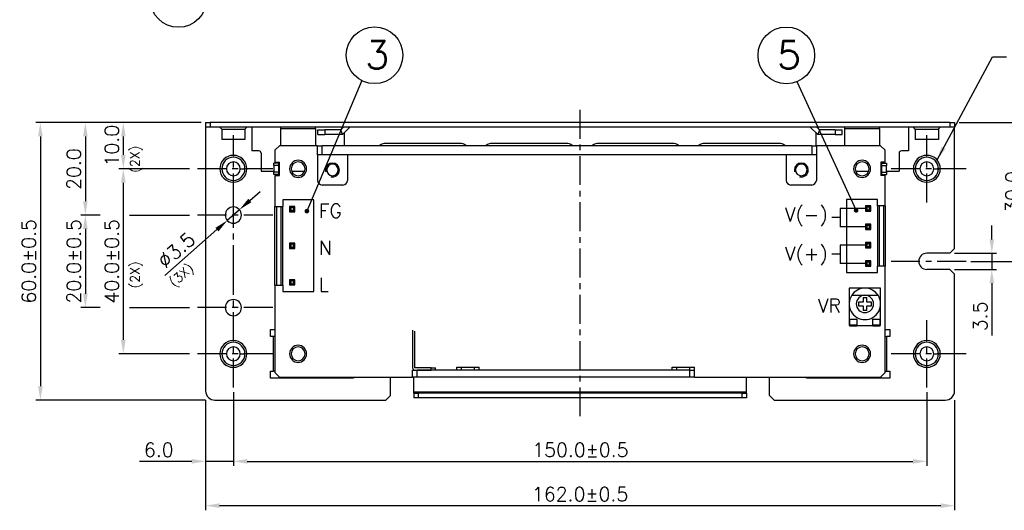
# Model space of a CAD drawing. Extents: x 210 to 804, y -840 to 420.
# Tile 8 of 50: x 454 to 667, y -639 to -533. Entities that reach past the tile are written whole.
import ezdxf

# ---------------------------------------------------------------- set-up
doc = ezdxf.new("R2010")
doc.units = 0
doc.header["$LTSCALE"] = 0.5
doc.linetypes.add('CENTER', pattern=[2, 1.25, -0.25, 0.25, -0.25])
doc.layers.get('0').update_dxf_attribs({"linetype": 'CONTINUOUS'})
doc.layers.get('Defpoints').update_dxf_attribs({"linetype": 'CONTINUOUS'})
for name, color, linetype in [('02___PRT_ALL_AXES', 7, 'CONTINUOUS'), ('c', 4, 'CENTER'), ('DIM', 7, 'CONTINUOUS')]:
    doc.layers.add(name, color=color, linetype=linetype)
doc.styles.add('SIMPLEX', font='SIMPLEX.shx')
doc.dimstyles.get("Standard").update_dxf_attribs({"dimtxt": 3, "dimasz": 3, "dimexe": 1.25, "dimexo": 1, "dimgap": 1, "dimtad": 1, "dimdec": 1, "dimzin": 0, "dimdsep": 46, "dimtxsty": 'STANDARD', "dimcen": 0.5, "dimclrd": 2, "dimclre": 2, "dimclrt": 2, "dimadec": 0, "dimazin": 0, "dimtfac": 1, "dimtdec": 1, "dimtmove": 0, "dimatfit": 3, "dimfxl": 1, "dimtolj": 1, "dimtzin": 0, "dimarcsym": 0})
doc.dimstyles.new('STANDARD$0', dxfattribs={"dimtxt": 3, "dimasz": 3, "dimexe": 1, "dimexo": 1, "dimgap": 1, "dimtad": 1, "dimdec": 1, "dimzin": 0, "dimdsep": 46, "dimtxsty": 'STANDARD', "dimcen": -0.5, "dimclrd": 2, "dimclre": 2, "dimclrt": 2, "dimadec": 1, "dimazin": 0, "dimtfac": 1, "dimtdec": 1, "dimtmove": 0, "dimatfit": 3, "dimfxl": 1, "dimtolj": 1, "dimtzin": 0, "dimarcsym": 0})

# ---------------------------------------------------------------- blocks, each defined once
blk = doc.blocks.new('*D122')
at = {"layer": 'Defpoints', "color": 0}
for p in [(500.3, -612.74), (650.3, -612.74), (650.3, -628.72)]:
    blk.add_point(p, dxfattribs=at)
at = {"layer": 'DIM', "lineweight": -2}
for p, q in [((500.3, -613.74), (500.3, -629.72)), ((650.3, -613.74), (650.3, -629.72)), ((503.3, -628.72), (647.3, -628.72))]:
    blk.add_line(p, q, dxfattribs=at)
at = {"layer": 'DIM'}
for points in [[(503.3, -628.22), (503.3, -629.22), (500.3, -628.72)], [(647.3, -628.22), (647.3, -629.22), (650.3, -628.72)]]:
    blk.add_solid(points, dxfattribs=at)
at = {"layer": 'DIM', "insert": (575.36, -626.22), "char_height": 3, "attachment_point": 5, "style": 'SIMPLEX'}
blk.add_mtext('\\A1;150.0%%P0.5', dxfattribs=at)
blk = doc.blocks.new('*D124')
at = {"layer": 'Defpoints', "color": 0}
for p in [(500.3, -612.74), (494.3, -614.49), (494.3, -628.72)]:
    blk.add_point(p, dxfattribs=at)
at = {"layer": 'DIM', "lineweight": -2}
for p, q in [((494.3, -615.49), (494.3, -629.72)), ((500.3, -613.74), (500.3, -629.72)), ((491.3, -628.72), (480.02, -628.72)), ((500.3, -628.72), (494.3, -628.72)), ((503.3, -628.72), (506.3, -628.72))]:
    blk.add_line(p, q, dxfattribs=at)
at = {"layer": 'DIM'}
for points in [[(491.3, -628.22), (491.3, -629.22), (494.3, -628.72)], [(503.3, -628.22), (503.3, -629.22), (500.3, -628.72)]]:
    blk.add_solid(points, dxfattribs=at)
at = {"layer": 'DIM', "insert": (484.16, -626.22), "char_height": 3, "attachment_point": 5, "style": 'SIMPLEX'}
blk.add_mtext('\\A1;6.0', dxfattribs=at)
blk = doc.blocks.new('*D125')
at = {"layer": 'Defpoints', "color": 0}
for p in [(494.3, -555.49), (468.28, -575.49), (472.49, -575.49)]:
    blk.add_point(p, dxfattribs=at)
at = {"layer": 'DIM', "lineweight": -2}
for p, q in [((493.3, -555.49), (467.28, -555.49)), ((468.28, -558.49), (468.28, -572.49)), ((471.49, -575.49), (467.28, -575.49))]:
    blk.add_line(p, q, dxfattribs=at)
at = {"layer": 'DIM'}
for points in [[(467.78, -558.49), (468.78, -558.49), (468.28, -555.49)], [(467.78, -572.49), (468.78, -572.49), (468.28, -575.49)]]:
    blk.add_solid(points, dxfattribs=at)
at = {"layer": 'DIM', "insert": (465.78, -565.55), "char_height": 3, "attachment_point": 5, "rotation": 90, "style": 'SIMPLEX'}
blk.add_mtext('\\A1;20.0', dxfattribs=at)
blk = doc.blocks.new('*D126')
at = {"layer": 'Defpoints', "color": 0}
for p in [(472.49, -575.49), (468.28, -595.49), (472.49, -595.49)]:
    blk.add_point(p, dxfattribs=at)
at = {"layer": 'DIM', "lineweight": -2}
for p, q in [((471.49, -575.49), (467.28, -575.49)), ((468.28, -578.49), (468.28, -592.49)), ((471.49, -595.49), (467.28, -595.49))]:
    blk.add_line(p, q, dxfattribs=at)
at = {"layer": 'DIM'}
for points in [[(467.78, -578.49), (468.78, -578.49), (468.28, -575.49)], [(467.78, -592.49), (468.78, -592.49), (468.28, -595.49)]]:
    blk.add_solid(points, dxfattribs=at)
at = {"layer": 'DIM', "insert": (465.78, -585.49), "char_height": 3, "attachment_point": 5, "rotation": 90, "style": 'SIMPLEX'}
blk.add_mtext('\\A1;20.0%%P0.5', dxfattribs=at)
blk = doc.blocks.new('*D127')
at = {"layer": 'Defpoints', "color": 0}
for p in [(656.3, -555.49), (658.81, -585.49), (671.31, -585.49)]:
    blk.add_point(p, dxfattribs=at)
at = {"layer": 'DIM', "lineweight": -2}
for p, q in [((657.3, -555.49), (672.31, -555.49)), ((671.31, -558.49), (671.31, -582.49)), ((659.81, -585.49), (672.31, -585.49))]:
    blk.add_line(p, q, dxfattribs=at)
at = {"layer": 'DIM'}
for points in [[(670.81, -558.49), (671.81, -558.49), (671.31, -555.49)], [(670.81, -582.49), (671.81, -582.49), (671.31, -585.49)]]:
    blk.add_solid(points, dxfattribs=at)
at = {"layer": 'DIM', "insert": (668.81, -570.49), "char_height": 3, "attachment_point": 5, "rotation": 90, "style": 'SIMPLEX'}
blk.add_mtext('\\A1;30.0', dxfattribs=at)
blk = doc.blocks.new('*D128')
at = {"layer": 'Defpoints', "color": 0}
for p in [(655.3, -583.74), (664.36, -583.74), (655.3, -587.24)]:
    blk.add_point(p, dxfattribs=at)
at = {"layer": 'DIM', "lineweight": -2}
for p, q in [((664.36, -580.74), (664.36, -577.74)), ((656.3, -583.74), (665.36, -583.74)), ((664.36, -583.74), (664.36, -587.24)), ((656.3, -587.24), (665.36, -587.24)), ((664.36, -590.24), (664.36, -601.52))]:
    blk.add_line(p, q, dxfattribs=at)
at = {"layer": 'DIM'}
for points in [[(663.86, -580.74), (664.86, -580.74), (664.36, -583.74)], [(663.86, -590.24), (664.86, -590.24), (664.36, -587.24)]]:
    blk.add_solid(points, dxfattribs=at)
at = {"layer": 'DIM', "insert": (661.86, -597.38), "char_height": 3, "attachment_point": 5, "rotation": 90, "style": 'SIMPLEX'}
blk.add_mtext('\\A1;3.5', dxfattribs=at)
blk = doc.blocks.new('*D130')
at = {"layer": 'Defpoints', "color": 0}
for p in [(494.3, -614.49), (656.3, -614.49), (656.3, -638.3)]:
    blk.add_point(p, dxfattribs=at)
at = {"layer": 'DIM', "lineweight": -2}
for p, q in [((494.3, -615.49), (494.3, -639.3)), ((656.3, -615.49), (656.3, -639.3)), ((497.3, -638.3), (653.3, -638.3))]:
    blk.add_line(p, q, dxfattribs=at)
at = {"layer": 'DIM'}
for points in [[(497.3, -637.8), (497.3, -638.8), (494.3, -638.3)], [(653.3, -637.8), (653.3, -638.8), (656.3, -638.3)]]:
    blk.add_solid(points, dxfattribs=at)
at = {"layer": 'DIM', "insert": (575.3, -635.8), "char_height": 3, "attachment_point": 5, "style": 'SIMPLEX'}
blk.add_mtext('\\A1;162.0%%P0.5', dxfattribs=at)
blk = doc.blocks.new('*D135')
at = {"layer": 'Defpoints', "color": 0}
for p in [(494.3, -555.49), (476.49, -565.49), (491.8, -565.49)]:
    blk.add_point(p, dxfattribs=at)
at = {"layer": 'DIM', "lineweight": -2}
for p, q in [((493.3, -555.49), (475.49, -555.49)), ((476.49, -558.49), (476.49, -562.49)), ((490.8, -565.49), (475.49, -565.49))]:
    blk.add_line(p, q, dxfattribs=at)
at = {"layer": 'DIM'}
for points in [[(475.99, -558.49), (476.99, -558.49), (476.49, -555.49)], [(475.99, -562.49), (476.99, -562.49), (476.49, -565.49)]]:
    blk.add_solid(points, dxfattribs=at)
at = {"layer": 'DIM', "insert": (473.99, -560.49), "char_height": 3, "attachment_point": 5, "rotation": 90, "style": 'SIMPLEX'}
blk.add_mtext('\\A1;10.0', dxfattribs=at)
blk = doc.blocks.new('*D136')
at = {"layer": 'Defpoints', "color": 0}
for p in [(491.8, -565.49), (476.49, -605.49), (491.8, -605.49)]:
    blk.add_point(p, dxfattribs=at)
at = {"layer": 'DIM', "lineweight": -2}
for p, q in [((490.8, -565.49), (475.49, -565.49)), ((476.49, -568.49), (476.49, -602.49)), ((490.8, -605.49), (475.49, -605.49))]:
    blk.add_line(p, q, dxfattribs=at)
at = {"layer": 'DIM'}
for points in [[(475.99, -568.49), (476.99, -568.49), (476.49, -565.49)], [(475.99, -602.49), (476.99, -602.49), (476.49, -605.49)]]:
    blk.add_solid(points, dxfattribs=at)
at = {"layer": 'DIM', "insert": (473.99, -585.49), "char_height": 3, "attachment_point": 5, "rotation": 90, "style": 'SIMPLEX'}
blk.add_mtext('\\A1;40.0%%P0.5', dxfattribs=at)
blk = doc.blocks.new('*D137')
at = {"layer": 'Defpoints', "color": 0}
for p in [(501.61, -574.33), (498.99, -576.65)]:
    blk.add_point(p, dxfattribs=at)
at = {"layer": 'DIM', "lineweight": -2}
for p, q in [((503.86, -572.34), (506.11, -570.36)), ((501.61, -574.33), (498.99, -576.65)), ((485.5, -588.57), (496.74, -578.63))]:
    blk.add_line(p, q, dxfattribs=at)
at = {"layer": 'DIM'}
for points in [[(503.53, -571.97), (504.19, -572.72), (501.61, -574.33)], [(496.41, -578.26), (497.08, -579.01), (498.99, -576.65)]]:
    blk.add_solid(points, dxfattribs=at)
at = {"layer": 'DIM', "insert": (487.96, -583.06), "char_height": 3, "attachment_point": 5, "rotation": 41.4694, "style": 'SIMPLEX'}
blk.add_mtext('\\A1;∅3.5', dxfattribs=at)
blk = doc.blocks.new('*D138')
at = {"layer": 'Defpoints', "color": 0}
for p in [(494.3, -555.49), (458.55, -615.49), (495.3, -615.49)]:
    blk.add_point(p, dxfattribs=at)
at = {"layer": 'DIM', "lineweight": -2}
for p, q in [((493.3, -555.49), (457.55, -555.49)), ((458.55, -558.49), (458.55, -612.49)), ((494.3, -615.49), (457.55, -615.49))]:
    blk.add_line(p, q, dxfattribs=at)
at = {"layer": 'DIM'}
for points in [[(458.05, -558.49), (459.05, -558.49), (458.55, -555.49)], [(458.05, -612.49), (459.05, -612.49), (458.55, -615.49)]]:
    blk.add_solid(points, dxfattribs=at)
at = {"layer": 'DIM', "insert": (456.05, -585.49), "char_height": 3, "attachment_point": 5, "rotation": 90, "style": 'SIMPLEX'}
blk.add_mtext('\\A1;60.0%%P0.5', dxfattribs=at)

msp = doc.modelspace()

# ---------------------------------------------------------------- linework, layer by layer
at = {"color": 7, "linetype": 'Continuous'}
for p, q in [((494.3, -555.49), (495.3, -555.49)), ((494.3, -555.49), (494.3, -556.49)), ((655.3, -555.49), (495.3, -555.49)), ((495.3, -555.49), (495.3, -556.49)), ((655.3, -555.49), (656.3, -555.49)), ((655.3, -555.49), (655.3, -556.49)), ((656.3, -555.49), (656.3, -556.49)), ((656.3, -555.49), (656.3, -556.49)), ((495.3, -556.49), (494.3, -556.49)), ((494.3, -556.49), (494.3, -613.49)), ((655.3, -556.49), (495.3, -556.49)), ((504.3, -556.49), (504.3, -561.61)), ((510.55, -556.79), (510.55, -556.49)), ((510.55, -560.49), (510.55, -556.79)), ((510.55, -556.79), (518.05, -556.79)), ((518.05, -556.79), (518.05, -556.49)), ((518.05, -556.79), (518.05, -560.49)), ((518.6, -557.09), (520.1, -557.09)), ((518.6, -558.09), (518.6, -557.09)), ((523.5, -557.09), (520.1, -557.09)), ((520.1, -557.09), (520.1, -558.09)), ((523.5, -557.09), (524.1, -556.49)), ((523.5, -557.09), (523.92, -558.09)), ((523.92, -558.09), (525.52, -556.49)), ((524.3, -557.7), (524.3, -560.49)), ((625.09, -556.49), (626.69, -558.09)), ((626.3, -557.7), (626.3, -560.49)), ((626.5, -556.49), (627.1, -557.09)), ((627.1, -557.09), (626.69, -558.09)), ((630.5, -557.09), (627.1, -557.09)), ((630.5, -557.09), (632, -557.09)), ((630.5, -557.09), (630.5, -558.09)), ((632, -558.09), (632, -557.09)), ((632.55, -556.79), (632.55, -556.49)), ((632.55, -560.49), (632.55, -556.79)), ((632.55, -556.79), (640.05, -556.79)), ((640.05, -556.79), (640.05, -556.49)), ((640.05, -556.79), (640.05, -560.49)), ((646.3, -556.49), (646.3, -561.61)), ((647.8, -556.9), (647.39, -556.49)), ((647.8, -556.9), (647.8, -559.19)), ((647.8, -556.9), (647.8, -559.19)), ((652.8, -556.9), (653.22, -556.49)), ((652.8, -556.9), (652.8, -559.19)), ((652.8, -556.9), (652.8, -559.19)), ((656.3, -556.49), (655.3, -556.49)), ((656.3, -582.74), (656.3, -556.49)), ((518.6, -558.09), (520.1, -558.09)), ((523.92, -558.09), (520.1, -558.09)), ((549.3, -559.99), (533.3, -559.99)), ((572.3, -559.99), (556.3, -559.99)), ((595.3, -559.99), (579.3, -559.99)), ((618.3, -559.99), (602.3, -559.99)), ((630.5, -558.09), (626.69, -558.09)), ((630.5, -558.09), (632, -558.09)), ((648.67, -559.19), (647.8, -559.19)), ((648.8, -559.19), (648.67, -559.19)), ((651.8, -559.19), (648.8, -559.19)), ((651.94, -559.19), (651.8, -559.19)), ((652.8, -559.19), (651.94, -559.19)), ((505.8, -561.61), (504.3, -561.61)), ((506.3, -562.11), (506.3, -565.99)), ((510.3, -560.49), (509.3, -561.49)), ((509.3, -561.49), (509.3, -564.04)), ((518.5, -560.49), (510.3, -560.49)), ((518.5, -562.49), (518.5, -560.49)), ((518.5, -560.49), (519.5, -560.49)), ((518.5, -562.49), (518.5, -560.49)), ((625.4, -560.49), (519.5, -560.49)), ((519.5, -562.49), (519.5, -560.49)), ((625.4, -560.49), (626.4, -560.49)), ((625.4, -560.49), (625.4, -562.49)), ((626.4, -560.49), (626.4, -562.49)), ((626.4, -560.49), (626.4, -562.49)), ((640.3, -560.49), (626.4, -560.49)), ((641.3, -561.49), (640.3, -560.49)), ((641.3, -564.04), (641.3, -561.49)), ((644.3, -562.11), (644.3, -565.99)), ((646.3, -561.61), (644.8, -561.61)), ((510.05, -564.24), (509.05, -564.24)), ((509.05, -564.74), (509.05, -564.24)), ((509.3, -564.04), (510.25, -564.04)), ((510.25, -564.24), (510.05, -564.24)), ((510.05, -564.24), (510.05, -564.74)), ((510.25, -566.94), (510.25, -564.04)), ((518.5, -562.49), (518.5, -567.99)), ((519.5, -562.49), (518.5, -562.49)), ((625.4, -562.49), (519.5, -562.49)), ((525, -562.49), (525, -567.99)), ((619.9, -562.49), (619.9, -567.99)), ((626.4, -562.49), (625.4, -562.49)), ((626.4, -562.49), (626.4, -567.99)), ((641.3, -564.04), (640.35, -564.04)), ((640.35, -564.04), (640.35, -566.94)), ((640.55, -564.24), (640.35, -564.24)), ((640.55, -564.24), (641.55, -564.24)), ((640.55, -564.24), (641.55, -564.24)), ((640.55, -564.74), (640.55, -564.24)), ((641.55, -564.24), (641.55, -564.74)), ((506.3, -565.99), (509.05, -565.99)), ((509.05, -564.74), (509.05, -566.24)), ((510.05, -564.74), (509.05, -564.74)), ((509.05, -566.74), (509.05, -566.24)), ((510.05, -566.24), (509.05, -566.24)), ((510.05, -564.74), (510.05, -566.24)), ((510.05, -566.24), (510.05, -566.74)), ((512.99, -565.99), (515.62, -565.99)), ((634.99, -565.99), (637.62, -565.99)), ((640.55, -564.74), (641.55, -564.74)), ((640.55, -566.24), (640.55, -564.74)), ((640.55, -566.24), (641.55, -566.24)), ((640.55, -566.74), (640.55, -566.24)), ((641.55, -566.24), (641.55, -564.74)), ((641.55, -565.99), (644.3, -565.99)), ((641.55, -566.24), (641.55, -566.74)), ((510.05, -566.74), (509.05, -566.74)), ((510.05, -566.74), (509.05, -566.74)), ((509.3, -566.94), (510.25, -566.94)), ((509.3, -566.94), (509.3, -573.61)), ((510.05, -566.74), (510.25, -566.74)), ((640.35, -566.74), (640.55, -566.74)), ((641.3, -566.94), (640.35, -566.94)), ((640.55, -566.74), (641.55, -566.74)), ((641.3, -573.49), (641.3, -566.94)), ((524, -568.99), (519.5, -568.99)), ((625.4, -568.99), (620.9, -568.99)), ((511, -572.21), (511, -573.61)), ((517.7, -572.21), (511, -572.21)), ((517.7, -592.01), (517.7, -572.21)), ((632.9, -572.09), (632.9, -587.93)), ((639.6, -572.09), (632.9, -572.09)), ((639.6, -573.49), (639.6, -572.09)), ((509.3, -590.61), (509.3, -573.61)), ((509.3, -573.61), (509.7, -573.61)), ((509.7, -573.61), (510.61, -573.61)), ((509.7, -590.61), (509.7, -573.61)), ((510.61, -573.61), (511, -573.61)), ((510.61, -590.61), (510.61, -573.61)), ((511, -590.61), (511, -573.61)), ((513.57, -573.62), (512.43, -573.62)), ((512.43, -573.62), (512.43, -574.76)), ((512.43, -573.62), (512.7, -573.88)), ((512.43, -574.76), (512.7, -574.5)), ((512.43, -574.76), (513.57, -574.76)), ((513.31, -573.88), (512.7, -573.88)), ((512.7, -573.88), (512.7, -574.5)), ((512.7, -574.5), (513.31, -574.5)), ((513.57, -573.62), (513.31, -573.88)), ((513.31, -574.5), (513.31, -573.88)), ((513.57, -574.76), (513.31, -574.5)), ((513.57, -574.76), (513.57, -573.62)), ((637.03, -574.07), (631.52, -574.07)), ((631.52, -574.07), (631.52, -578.03)), ((637.03, -573.5), (637.03, -574.64)), ((638.17, -573.5), (637.03, -573.5)), ((637.03, -573.5), (637.3, -573.76)), ((637.03, -574.64), (637.3, -574.38)), ((637.03, -574.64), (638.17, -574.64)), ((637.91, -573.76), (637.3, -573.76)), ((637.3, -573.76), (637.3, -574.38)), ((637.3, -574.38), (637.91, -574.38)), ((638.17, -573.5), (637.91, -573.76)), ((637.91, -574.38), (637.91, -573.76)), ((638.17, -574.64), (637.91, -574.38)), ((638.17, -574.64), (638.17, -573.5)), ((640, -573.49), (639.6, -573.49)), ((639.6, -573.49), (639.6, -586.52)), ((640.91, -573.49), (640, -573.49)), ((640, -573.49), (640, -586.52)), ((641.3, -573.49), (640.91, -573.49)), ((640.91, -573.49), (640.91, -586.52)), ((641.3, -573.49), (641.3, -586.52)), ((631.52, -576.05), (629.75, -576.05)), ((637.03, -578.03), (631.52, -578.03)), ((637.03, -577.46), (637.03, -578.6)), ((638.17, -577.46), (637.03, -577.46)), ((637.03, -577.46), (637.3, -577.72)), ((637.03, -578.6), (637.3, -578.34)), ((637.03, -578.6), (638.17, -578.6)), ((637.3, -577.72), (637.3, -578.34)), ((637.91, -577.72), (637.3, -577.72)), ((637.3, -578.34), (637.91, -578.34)), ((638.17, -577.46), (637.91, -577.72)), ((637.91, -578.34), (637.91, -577.72)), ((638.17, -578.6), (637.91, -578.34)), ((638.17, -578.6), (638.17, -577.46)), ((637.03, -581.42), (637.03, -582.56)), ((638.17, -581.42), (637.03, -581.42)), ((637.03, -581.42), (637.3, -581.68)), ((638.17, -581.42), (637.91, -581.68)), ((638.17, -582.56), (638.17, -581.42)), ((513.57, -581.54), (512.43, -581.54)), ((512.43, -581.54), (512.43, -582.68)), ((512.43, -581.54), (512.7, -581.8)), ((512.43, -582.68), (512.7, -582.42)), ((512.43, -582.68), (513.57, -582.68)), ((513.31, -581.8), (512.7, -581.8)), ((512.7, -581.8), (512.7, -582.42)), ((512.7, -582.42), (513.31, -582.42)), ((513.57, -581.54), (513.31, -581.8)), ((513.31, -582.42), (513.31, -581.8)), ((513.57, -582.68), (513.31, -582.42)), ((513.57, -582.68), (513.57, -581.54)), ((637.03, -581.99), (631.52, -581.99)), ((631.52, -581.99), (631.52, -585.95)), ((637.03, -582.56), (637.3, -582.3)), ((637.03, -582.56), (638.17, -582.56)), ((637.91, -581.68), (637.3, -581.68)), ((637.3, -581.68), (637.3, -582.3)), ((637.3, -582.3), (637.91, -582.3)), ((637.91, -582.3), (637.91, -581.68)), ((638.17, -582.56), (637.91, -582.3)), ((655.3, -583.74), (656.3, -582.74)), ((631.52, -583.97), (629.75, -583.97)), ((637.03, -585.38), (637.03, -586.52)), ((638.17, -585.38), (637.03, -585.38)), ((637.03, -585.38), (637.3, -585.64)), ((637.91, -585.64), (637.3, -585.64)), ((637.3, -585.64), (637.3, -586.26)), ((638.17, -585.38), (637.91, -585.64)), ((637.91, -586.26), (637.91, -585.64)), ((638.17, -586.52), (638.17, -585.38)), ((655.3, -583.74), (650.3, -583.74)), ((637.03, -585.95), (631.52, -585.95)), ((637.03, -586.52), (637.3, -586.26)), ((637.03, -586.52), (638.17, -586.52)), ((637.3, -586.26), (637.91, -586.26)), ((638.17, -586.52), (637.91, -586.26)), ((639.6, -587.93), (639.6, -586.52)), ((640, -586.52), (639.6, -586.52)), ((640.91, -586.52), (640, -586.52)), ((641.3, -586.52), (640.91, -586.52)), ((641.3, -609.49), (641.3, -586.52)), ((655.3, -587.24), (650.3, -587.24)), ((656.3, -588.24), (655.3, -587.24)), ((513.57, -589.46), (512.43, -589.46)), ((512.43, -589.46), (512.43, -590.6)), ((512.43, -589.46), (512.7, -589.72)), ((513.31, -589.72), (512.7, -589.72)), ((512.7, -589.72), (512.7, -590.34)), ((513.57, -589.46), (513.31, -589.72)), ((513.31, -590.34), (513.31, -589.72)), ((513.57, -590.6), (513.57, -589.46)), ((632.9, -587.93), (639.6, -587.93)), ((656.3, -613.49), (656.3, -588.24)), ((509.3, -590.61), (509.7, -590.61)), ((509.3, -590.61), (509.3, -609.49)), ((509.7, -590.61), (510.61, -590.61)), ((510.61, -590.61), (511, -590.61)), ((511, -590.61), (511, -592.01)), ((511, -592.01), (517.7, -592.01)), ((512.43, -590.6), (512.7, -590.34)), ((512.43, -590.6), (513.57, -590.6)), ((512.7, -590.34), (513.31, -590.34)), ((513.57, -590.6), (513.31, -590.34)), ((633.5, -591.29), (633.5, -594.69)), ((636.9, -591.29), (633.5, -591.29)), ((640.3, -591.29), (636.9, -591.29)), ((640.3, -594.69), (640.3, -591.29)), ((634.06, -592.82), (636.9, -592.82)), ((636.5, -593.29), (637.3, -593.29)), ((636.5, -593.29), (636.5, -594.29)), ((636.9, -592.82), (639.74, -592.82)), ((637.3, -594.29), (637.3, -593.29)), ((633.5, -594.69), (633.5, -599.39)), ((635.5, -594.29), (635.5, -595.09)), ((636.5, -594.29), (635.5, -594.29)), ((635.5, -595.09), (636.5, -595.09)), ((636.5, -595.09), (636.5, -596.09)), ((637.3, -596.09), (636.5, -596.09)), ((638.3, -594.29), (637.3, -594.29)), ((637.3, -595.09), (638.3, -595.09)), ((637.3, -596.09), (637.3, -595.09)), ((638.3, -595.09), (638.3, -594.29)), ((640.3, -599.39), (640.3, -594.69)), ((633.65, -597.99), (635.15, -597.99)), ((633.65, -599.29), (633.65, -597.99)), ((635.15, -597.99), (635.15, -599.29)), ((638.65, -597.99), (640.15, -597.99)), ((638.65, -599.29), (638.65, -597.99)), ((640.15, -597.99), (640.15, -599.29)), ((508.3, -600.24), (509.3, -600.24)), ((508.3, -601.74), (508.3, -600.24)), ((539.05, -600.39), (539.05, -608.49)), ((539.55, -608.49), (539.55, -600.6)), ((633.5, -599.39), (633.65, -599.39)), ((633.65, -599.29), (633.65, -599.39)), ((635.15, -599.29), (633.65, -599.29)), ((633.65, -599.39), (633.65, -599.49)), ((635.15, -599.49), (633.65, -599.49)), ((635.15, -599.29), (635.15, -599.39)), ((635.15, -599.39), (638.65, -599.39)), ((635.15, -599.39), (635.15, -599.49)), ((638.65, -599.29), (638.65, -599.39)), ((640.15, -599.29), (638.65, -599.29)), ((638.65, -599.39), (638.65, -599.49)), ((640.15, -599.49), (638.65, -599.49)), ((640.15, -599.29), (640.15, -599.39)), ((640.15, -599.39), (640.3, -599.39)), ((640.15, -599.39), (640.15, -599.49)), ((641.3, -600.24), (642.3, -600.24)), ((642.3, -600.24), (642.3, -601.74)), ((509, -601.74), (508.3, -601.74)), ((509.3, -601.74), (509, -601.74)), ((509, -609.24), (509, -601.74)), ((641.3, -601.74), (641.6, -601.74)), ((642.3, -601.74), (641.6, -601.74)), ((641.6, -601.74), (641.6, -609.24)), ((539.05, -608.99), (539.55, -608.99)), ((539.05, -610.49), (539.05, -608.99)), ((539.05, -610.49), (539.05, -608.99)), ((543.05, -608.49), (539.55, -608.49)), ((539.55, -608.99), (540.05, -608.99)), ((540.05, -608.99), (543.05, -608.99)), ((543.05, -608.99), (540.05, -608.99)), ((540.05, -610.49), (540.05, -608.99)), ((543.05, -608.49), (544.05, -608.49)), ((543.05, -608.99), (543.05, -608.49)), ((544.05, -608.99), (543.05, -608.99)), ((544.05, -608.99), (544.05, -608.49)), ((599.05, -608.99), (544.05, -608.99)), ((548.65, -608.99), (548.65, -608.39)), ((548.65, -608.39), (549.65, -608.39)), ((549.65, -608.39), (552.45, -608.39)), ((549.65, -608.99), (549.65, -608.39)), ((552.45, -608.39), (553.45, -608.39)), ((552.45, -608.99), (552.45, -608.39)), ((553.45, -608.99), (553.45, -608.39)), ((595.25, -608.99), (595.25, -608.39)), ((595.25, -608.39), (596.25, -608.39)), ((596.25, -608.39), (599.05, -608.39)), ((596.25, -608.99), (596.25, -608.39)), ((599.05, -608.39), (600.05, -608.39)), ((599.05, -608.99), (599.05, -608.39)), ((599.05, -608.99), (600.05, -608.99)), ((599.05, -610.49), (599.05, -608.99)), ((600.05, -608.99), (600.05, -608.39)), ((600.05, -610.49), (600.05, -608.99)), ((508.3, -610.74), (508.3, -609.24)), ((508.3, -609.24), (509, -609.24)), ((526.3, -610.74), (508.3, -610.74)), ((509.3, -609.24), (509, -609.24)), ((509.3, -609.49), (510.3, -610.49)), ((510.3, -610.49), (539.05, -610.49)), ((526.3, -610.49), (526.3, -610.74)), ((534.3, -614.49), (534.3, -610.49)), ((540.05, -610.49), (539.05, -610.49)), ((539.3, -613.69), (539.3, -610.49)), ((599.05, -610.49), (540.05, -610.49)), ((600.05, -610.49), (599.05, -610.49)), ((600.05, -610.49), (640.3, -610.49)), ((611.3, -613.69), (611.3, -610.49)), ((616.3, -614.49), (616.3, -610.49)), ((624.3, -610.74), (624.3, -610.49)), ((642.3, -610.74), (624.3, -610.74)), ((640.3, -610.49), (641.3, -609.49)), ((641.3, -609.24), (641.6, -609.24)), ((641.6, -609.24), (642.3, -609.24)), ((642.3, -609.24), (642.3, -610.74)), ((496.3, -615.49), (533.3, -615.49)), ((533.3, -615.49), (534.3, -614.49)), ((539.3, -613.99), (539.3, -613.69)), ((539.3, -613.69), (611.3, -613.69)), ((539.3, -613.99), (539.3, -614.99)), ((539.3, -613.99), (540.3, -613.99)), ((540.3, -614.99), (539.3, -614.99)), ((540.3, -613.99), (540.3, -614.99)), ((610.3, -613.99), (540.3, -613.99)), ((610.3, -614.99), (540.3, -614.99)), ((610.3, -613.99), (610.3, -614.99)), ((610.3, -613.99), (611.3, -613.99)), ((611.3, -614.99), (610.3, -614.99)), ((611.3, -613.99), (611.3, -613.69)), ((611.3, -613.99), (611.3, -614.99)), ((616.3, -614.49), (617.3, -615.49)), ((617.3, -615.49), (654.3, -615.49))]:
    msp.add_line(p, q, dxfattribs=at)
msp.add_lwpolyline([(647.8, -556.9), (647.9, -556.9), (648.67, -556.9), (649.95, -556.9), (650.66, -556.9), (651.94, -556.9), (652.7, -556.9), (652.8, -556.9)], dxfattribs=at)
for centre, radius, start, end in [((533.3, -561.99), 2, 90, 130.2209), ((549.3, -561.99), 2, 49.7791, 90), ((556.3, -561.99), 2, 90, 130.2209), ((572.3, -561.99), 2, 49.7791, 90), ((579.3, -561.99), 2, 90, 130.2209), ((595.3, -561.99), 2, 49.7791, 90), ((602.3, -561.99), 2, 90, 130.2209), ((618.3, -561.99), 2, 49.7791, 90), ((505.8, -562.11), 0.5, 0, 90), ((644.8, -562.11), 0.5, 90, 180), ((514.3, -565.49), 1.85, 0, 180), ((514.3, -565.49), 1.5, 0, 180), ((521.75, -565.74), 1.5, 0, 180), ((623.15, -565.74), 1.5, 0, 180), ((636.3, -565.49), 1.85, 0, 180), ((636.3, -565.49), 1.5, 0, 180), ((514.3, -565.49), 1.85, 180, 0), ((514.3, -565.49), 1.5, 180, 0), ((521.75, -565.74), 1.5, 180, 195), ((521.75, -565.74), 1.25, 0, 180), ((521.75, -565.74), 1.25, 180, 0), ((521.75, -565.74), 1.5, 255, 0), ((623.15, -565.74), 1.5, 180, 195), ((623.15, -565.74), 1.25, 0, 180), ((623.15, -565.74), 1.25, 180, 0), ((623.15, -565.74), 1.5, 255, 0), ((636.3, -565.49), 1.85, 180, 0), ((636.3, -565.49), 1.5, 180, 0), ((519.5, -567.99), 1, 180, 270), ((524, -567.99), 1, 270, 0), ((620.9, -567.99), 1, 180, 270), ((625.4, -567.99), 1, 270, 0), ((636.9, -594.69), 3.4, 90, 146.6554), ((636.9, -594.69), 3.4, 33.3446, 90), ((636.9, -594.69), 3.4, 146.6554, 270), ((636.9, -594.69), 1.87, 90, 180), ((636.9, -594.69), 1.87, 0, 90), ((636.9, -594.69), 3.4, 270, 33.3446), ((636.9, -594.69), 1.87, 180, 0), ((514.3, -605.49), 1.85, 0, 180), ((514.3, -605.49), 1.5, 0, 180), ((636.3, -605.49), 1.85, 0, 180), ((636.3, -605.49), 1.5, 90, 270), ((636.3, -605.49), 1.5, 270, 90), ((514.3, -605.49), 1.85, 180, 0), ((514.3, -605.49), 1.5, 180, 0), ((636.3, -605.49), 1.85, 180, 0), ((539.55, -608.49), 0.5, 180, 270), ((496.3, -613.49), 2, 180, 270), ((654.3, -613.49), 2, 270, 0)]:
    msp.add_arc(centre, radius, start, end, dxfattribs=at)
at = {"layer": '02___PRT_ALL_AXES', "color": 7, "linetype": 'Continuous'}
for p, q in [((497.8, -556.9), (497.39, -556.49)), ((497.8, -556.9), (497.8, -559.19)), ((497.8, -556.9), (497.8, -559.19)), ((502.8, -556.9), (503.22, -556.49)), ((502.8, -556.9), (502.8, -559.19)), ((502.8, -556.9), (502.8, -559.19)), ((498.67, -559.19), (497.8, -559.19)), ((498.8, -559.19), (498.67, -559.19)), ((501.8, -559.19), (498.8, -559.19)), ((501.94, -559.19), (501.8, -559.19)), ((502.8, -559.19), (501.94, -559.19)), ((498.8, -565.49), (497.8, -565.49)), ((501.8, -565.49), (502.8, -565.49)), ((648.8, -565.49), (647.8, -565.49)), ((651.8, -565.49), (652.8, -565.49)), ((498.8, -605.49), (497.8, -605.49)), ((501.8, -605.49), (502.8, -605.49)), ((648.8, -605.49), (647.8, -605.49)), ((651.8, -605.49), (652.8, -605.49))]:
    msp.add_line(p, q, dxfattribs=at)
msp.add_lwpolyline([(497.8, -556.9), (497.9, -556.9), (498.67, -556.9), (499.95, -556.9), (500.66, -556.9), (501.94, -556.9), (502.7, -556.9), (502.8, -556.9)], dxfattribs=at)
for centre, radius, start, end in [((500.3, -565.49), 2.91, 0, 180), ((500.3, -565.49), 2.5, 0, 180), ((500.3, -565.49), 1.5, 0, 180), ((650.3, -565.49), 2.91, 0, 180), ((650.3, -565.49), 2.5, 0, 180), ((650.3, -565.49), 1.5, 0, 180), ((500.3, -565.49), 2.91, 180, 0), ((500.3, -565.49), 2.5, 180, 0), ((500.3, -565.49), 1.5, 180, 0), ((650.3, -565.49), 2.91, 180, 0), ((650.3, -565.49), 2.5, 180, 0), ((650.3, -565.49), 1.5, 180, 0), ((500.3, -575.49), 1.75, 0, 180), ((500.3, -575.49), 1.75, 180, 0), ((650.3, -585.49), 1.75, 90, 270), ((500.3, -595.49), 1.75, 0, 180), ((500.3, -595.49), 1.75, 180, 0), ((500.3, -605.49), 2.91, 0, 180), ((650.3, -605.49), 2.91, 0, 180), ((500.3, -605.49), 2.5, 0, 180), ((500.3, -605.49), 1.5, 0, 180), ((650.3, -605.49), 2.5, 0, 180), ((650.3, -605.49), 1.5, 0, 180), ((500.3, -605.49), 2.91, 180, 0), ((500.3, -605.49), 2.5, 180, 0), ((500.3, -605.49), 1.5, 180, 0), ((650.3, -605.49), 2.91, 180, 0), ((650.3, -605.49), 2.5, 180, 0), ((650.3, -605.49), 1.5, 180, 0)]:
    msp.add_arc(centre, radius, start, end, dxfattribs=at)
at = {"layer": 'c', "color": 7, "ltscale": 10}
for p, q in [((575.3, -618.98), (575.3, -552.48)), ((500.3, -572.74), (500.3, -558.24)), ((650.3, -572.74), (650.3, -558.24)), ((508.81, -565.49), (491.8, -565.49)), ((658.81, -565.49), (641.8, -565.49)), ((500.3, -588.24), (500.3, -568.24)), ((508.81, -575.49), (491.8, -575.49)), ((658.81, -585.49), (641.8, -585.49)), ((500.3, -602.74), (500.3, -588.24)), ((508.81, -595.49), (491.8, -595.49)), ((500.3, -612.74), (500.3, -598.24)), ((650.3, -612.74), (650.3, -598.24)), ((508.81, -605.49), (491.8, -605.49)), ((658.81, -605.49), (641.8, -605.49))]:
    msp.add_line(p, q, dxfattribs=at)
at = {"layer": 'DIM', "color": 7}
for p, q in [((528.12, -546.43), (516.21, -574.64)), ((622.2, -546.64), (635.01, -574.47)), ((477.85, -575.48), (490.84, -575.48)), ((477.85, -595.49), (490.84, -595.49))]:
    msp.add_line(p, q, dxfattribs=at)
at = {"layer": 'DIM', "color": 7, "ltscale": 2, "const_width": 0.5}
msp.add_lwpolyline([(516.21, -574.39, 1), (516.2, -574.89, 1)], format="xyb", close=True, dxfattribs=at)
at = {"layer": 'DIM', "color": 7, "const_width": 0.5}
msp.add_lwpolyline([(634.79, -574.6, 1), (635.23, -574.35, 1)], format="xyb", close=True, dxfattribs=at)
at = {"layer": 'DIM', "color": 7, "ltscale": 2}
for centre in [(488.42, -528.78), (530.84, -540.95), (619.91, -540.97)]:
    msp.add_circle(centre, 6.12, dxfattribs=at)

# ---------------------------------------------------------------- texts
at = {"color": 7, "linetype": 'Continuous', "style": 'SIMPLEX'}
for s, p in [('FG', (518.76, -576.08)), ('V(-)', (619.59, -576.88)), ('N', (518.76, -584.05)), ('V(+)', (619.59, -585.33)), ('L', (518.76, -592.03)), ('VR', (626.72, -596.57))]:
    msp.add_text(s, height=3, dxfattribs=at).set_placement(p)
at = {"layer": 'DIM', "color": 7, "ltscale": 2, "style": 'SIMPLEX'}
for s, p in [('3', (528.85, -543.86)), ('5', (617.92, -543.89))]:
    msp.add_text(s, height=6, dxfattribs=at).set_placement(p)
at = {"layer": 'DIM', "color": 7, "char_height": 2, "attachment_point": 9, "style": 'SIMPLEX'}
for s, insert, rotation in [('\\A1;(2X)', (480.66, -560.5), 90), ('\\A1;(2X)', (480.66, -585.5), 90), ('\\A1;(3X)', (492.33, -587.76), 41.5117)]:
    msp.add_mtext(s, dxfattribs=dict(at, insert=insert, rotation=rotation))

# ---------------------------------------------------------------- dimensions: what is measured, and where the dimension line sits
at = {"layer": 'DIM', "color": 7}
for base, p1, p2, picture, middle in [((458.55, -615.49), (494.3, -555.49), (495.3, -615.49), '*D138', (458.55, -585.49)), ((476.49, -605.49), (491.8, -565.49), (491.8, -605.49), '*D136', (476.49, -585.49)), ((468.28, -595.49), (472.49, -575.49), (472.49, -595.49), '*D126', (468.28, -585.49))]:
    dim = msp.add_linear_dim(base=base, p1=p1, p2=p2, angle=90, text='<>%%P0.5', dimstyle='STANDARD$0', override={"dimtxsty": 'SIMPLEX', "dimcen": -2, "dimclrd": 256, "dimclre": 256, "dimclrt": 256}, dxfattribs=at)
    dim.commit()
    dim.dimension.update_dxf_attribs({"geometry": picture, "text_midpoint": middle, "dimtype": 160})
for base, p1, p2, picture, middle in [((468.28, -575.49), (494.3, -555.49), (472.49, -575.49), '*D125', (468.28, -565.55)), ((476.49, -565.49), (494.3, -555.49), (491.8, -565.49), '*D135', (476.49, -560.49)), ((671.31, -585.49), (656.3, -555.49), (658.81, -585.49), '*D127', (671.31, -570.49)), ((664.36, -583.74), (655.3, -587.24), (655.3, -583.74), '*D128', (664.36, -597.38))]:
    dim = msp.add_linear_dim(base=base, p1=p1, p2=p2, angle=90, dimstyle='STANDARD$0', override={"dimtxsty": 'SIMPLEX', "dimcen": -2, "dimclrd": 256, "dimclre": 256, "dimclrt": 256}, dxfattribs=at)
    dim.commit()
    dim.dimension.update_dxf_attribs({"geometry": picture, "text_midpoint": middle, "dimtype": 160})
dim = msp.add_diameter_dim_2p(p1=(501.61, -574.33), p2=(498.99, -576.65), dimstyle='STANDARD', override={"dimtxsty": 'SIMPLEX', "dimcen": -2, "dimclrd": 256, "dimclre": 256, "dimclrt": 256}, dxfattribs=at)
dim.commit()
dim.dimension.update_dxf_attribs({"geometry": '*D137', "text_midpoint": (489.62, -584.93), "dimtype": 163})
dim = msp.add_linear_dim(base=(494.3, -628.72), p1=(500.3, -612.74), p2=(494.3, -614.49), dimstyle='STANDARD$0', override={"dimtxsty": 'SIMPLEX', "dimcen": -2, "dimclrd": 256, "dimclre": 256, "dimclrt": 256}, dxfattribs=at)
dim.commit()
dim.dimension.update_dxf_attribs({"geometry": '*D124', "text_midpoint": (484.16, -628.72), "dimtype": 160})
for base, p1, p2, picture, middle in [((650.3, -628.72), (500.3, -612.74), (650.3, -612.74), '*D122', (575.36, -628.72)), ((656.3, -638.3), (494.3, -614.49), (656.3, -614.49), '*D130', (575.3, -638.3))]:
    dim = msp.add_linear_dim(base=base, p1=p1, p2=p2, text='<>%%P0.5', dimstyle='STANDARD$0', override={"dimtxsty": 'SIMPLEX', "dimcen": -2, "dimclrd": 256, "dimclre": 256, "dimclrt": 256}, dxfattribs=at)
    dim.commit()
    dim.dimension.update_dxf_attribs({"geometry": picture, "text_midpoint": middle, "dimtype": 160})

# ---------------------------------------------------------------- leaders
at = {"layer": 'DIM', "color": 7, "annotation_type": 0, "has_hookline": 1, "hookline_direction": 0, "text_width": 38.86}
msp.add_leader([(652.5, -563.58), (664.53, -541.27), (667.53, -541.27)], dimstyle='STANDARD', override={"dimgap": 1, "dimtad": 0, "dimtxsty": 'SIMPLEX', "dimcen": -2, "dimclrd": 256, "dimclre": 256, "dimclrt": 256}, dxfattribs=at)

doc.saveas('drawing.dxf')
